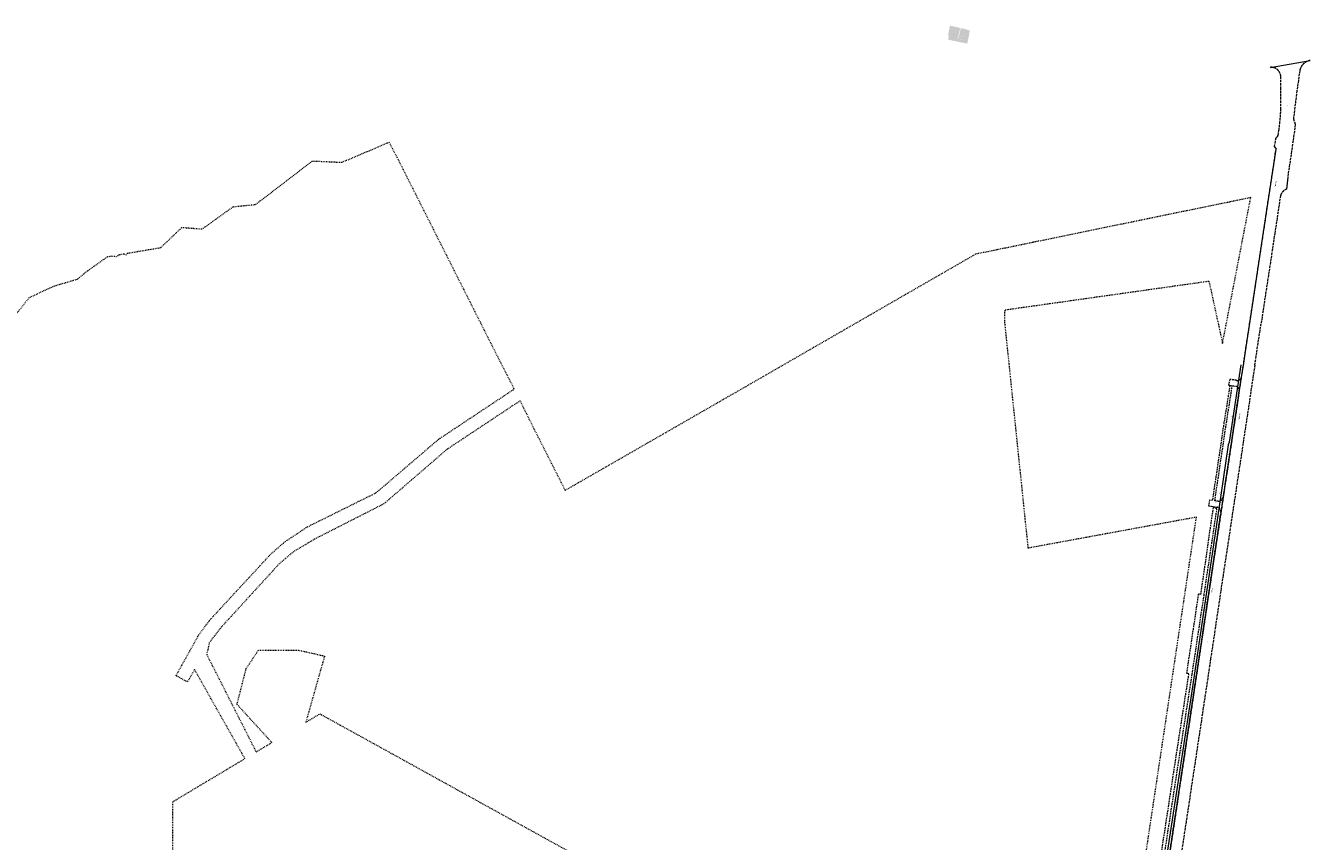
# Model space of a CAD drawing. Header units: millimetres. Extents: x -2869190 to 831897, y -1534405 to -3798.
# Tile 49 of 49: x -490345 to 293249, y -501244 to -3798. Entities that reach past the tile are written whole.
import ezdxf
from ezdxf.xclip import XClip

# ---------------------------------------------------------------- set-up
doc = ezdxf.new("R2010")
doc.units = ezdxf.units.MM
doc.header["$MEASUREMENT"] = 0
doc.header["$XCLIPFRAME"] = 0
for name, pattern in [('1_OTKC', [1500, 1000, -500]), ('1_OTKJ', [2000, 1500, -500]), ('GUZ', [1000, 500, -500])]:
    doc.linetypes.add(name, pattern=pattern)
for name, color, linetype, lineweight in [('0_Nr_pióra__101', 7, 'Continuous', 5), ('Mapa robocza Poniatowa_1_OTK_E_T_0_Nr_pióra__7', 7, 'Continuous', 18), ('Mapa robocza Poniatowa_1_OTK_E_T_1_Nr_pióra__7', 7, 'Continuous', 18), ('Mapa robocza Poniatowa_1_OTK_E_T_8_Nr_pióra__7', 7, 'Continuous', 18), ('Mapa robocza Poniatowa_1_OTK_L_0_Nr_pióra__7', 7, 'Continuous', 18), ('Mapa robocza Poniatowa_1_OTK_L_1_Nr_pióra__7', 7, 'Continuous', 18), ('Mapa robocza Poniatowa_1_OTK_L_2_Nr_pióra__7', 7, 'Continuous', 18), ('Mapa robocza Poniatowa_1_SUWP_E_T_0_Nr_pióra__5', 5, 'Continuous', 18), ('Mapa robocza Poniatowa_1_SUWP_L_0_Nr_pióra__5', 5, 'Continuous', 18), ('Mapa robocza Poniatowa_1_Uzytki_Nr_pióra__90', 3, 'Continuous', 18)]:
    doc.layers.add(name, color=color, linetype=linetype, lineweight=lineweight)
doc.layers.add('0_Nr_pióra__241', color=7, linetype='Continuous', lineweight=13, true_color=0x567b24)
doc.layers.add('PZT', color=7, linetype='Continuous')
doc.styles.add('GENERATED_STYLE_1', font='txt')
doc.styles.add('GENERATED_STYLE_3', font='txt')

# ---------------------------------------------------------------- blocks, each defined once
blk = doc.blocks.new('Rysunek_1_1', base_point=(-1018646, -779702))
at = {"layer": 'Mapa robocza Poniatowa_1_OTK_L_0_Nr_pióra__7', "linetype": 'Continuous'}
for p, q in [((268697, -29195), (293249, -25000)), ((279467, -96105), (278827, -103505))]:
    blk.add_line(p, q, dxfattribs=at)
at = {"layer": 'Mapa robocza Poniatowa_1_OTK_L_0_Nr_pióra__7', "linetype": '1_OTKJ'}
for p, q in [((286796, -31173), (285047, -43546)), ((275287, -42285), (275277, -34885)), ((275257, -54895), (275287, -42285)), ((285047, -43546), (282957, -60515)), ((282957, -60515), (284087, -64125)), ((273607, -70855), (274117, -67645)), ((284087, -64125), (281797, -80395)), ((272157, -72295), (271277, -77485)), ((271277, -77485), (272087, -78515)), ((273177, -71395), (272157, -72295)), ((273177, -71395), (273607, -70855)), ((264717, -129695), (272377, -79035)), ((272087, -78515), (272377, -79035)), ((281797, -80395), (279467, -96105)), ((275057, -107395), (271597, -130245)), ((255937, -187845), (264717, -129695)), ((271597, -130245), (263147, -186055)), ((253687, -202545), (255937, -187845)), ((259417, -210805), (263147, -186055)), ((252407, -211005), (253687, -202545)), ((251277, -218325), (252407, -211005)), ((259417, -210805), (258467, -217035)), ((250107, -226015), (251277, -218325)), ((258467, -217035), (255777, -234895)), ((248817, -234915), (250107, -226015)), ((241377, -284165), (248817, -234915)), ((255777, -234895), (248277, -284725)), ((248277, -284725), (240057, -338985)), ((240297, -291355), (241377, -284165)), ((238897, -300745), (240297, -291355)), ((233177, -338515), (238897, -300745)), ((225657, -388675), (233177, -338515)), ((240057, -338985), (232457, -389865)), ((218217, -438315), (225657, -388675)), ((232457, -389865), (225037, -439175)), ((210647, -488495), (218217, -438315)), ((225037, -439175), (217497, -489315)), ((205737, -521175), (210647, -488495)), ((217497, -489315), (214317, -510375))]:
    blk.add_line(p, q, dxfattribs=at)
for centre, radius, start, end in [((269354, -35085), 5927, 1.937132, 96.360194), ((294496, -32762), 7862, 99.124171, 168.33501), ((157026, -50749), 118304, 351.789352, 357.991988), ((280867, -109254), 6100, 109.536706, 162.258315)]:
    blk.add_arc(centre, radius, start, end, dxfattribs=at)
at = {"layer": 'Mapa robocza Poniatowa_1_OTK_L_1_Nr_pióra__7', "linetype": 'Continuous'}
for p, q in [((264717, -129695), (272377, -79035)), ((255937, -187845), (264717, -129695)), ((253687, -202545), (255937, -187845)), ((252407, -211005), (253687, -202545)), ((251277, -218325), (252407, -211005)), ((250107, -226015), (251277, -218325)), ((248817, -234915), (250107, -226015)), ((241377, -284165), (248817, -234915)), ((240297, -291355), (241377, -284165)), ((238897, -300745), (240297, -291355)), ((233177, -338515), (238897, -300745)), ((225657, -388675), (233177, -338515)), ((218217, -438315), (225657, -388675)), ((210647, -488495), (218217, -438315)), ((205737, -521175), (210647, -488495))]:
    blk.add_line(p, q, dxfattribs=at)
at = {"layer": 'Mapa robocza Poniatowa_1_OTK_L_2_Nr_pióra__7', "linetype": '1_OTKC'}
for p, q in [((250107, -226015), (251277, -218325)), ((244097, -223165), (243227, -229395)), ((244077, -219485), (243327, -223025)), ((243327, -223025), (244097, -223165)), ((244627, -219565), (244077, -219485)), ((244097, -223165), (245591, -223388)), ((248037, -220055), (244627, -219565)), ((244687, -229815), (245591, -223388)), ((245591, -223388), (247647, -223695)), ((249867, -225425), (248447, -234895)), ((248817, -234915), (250107, -226015)), ((243227, -229395), (240577, -245895)), ((248447, -234895), (241057, -284075)), ((241377, -284165), (248817, -234915)), ((242077, -246035), (244687, -229815)), ((240577, -245895), (233514, -293347)), ((235018, -293572), (242077, -246035)), ((241057, -284075), (239957, -291305)), ((240297, -291355), (241377, -284165)), ((226517, -350695), (234167, -297415)), ((231757, -293095), (231167, -296645)), ((231167, -296645), (232937, -296935)), ((233514, -293347), (231757, -293095)), ((232937, -296935), (236487, -297505)), ((236287, -298655), (234167, -297415)), ((237047, -293875), (235018, -293572)), ((238897, -300745), (240297, -291355)), ((228457, -351035), (236287, -298655)), ((238607, -300005), (232827, -338495)), ((233177, -338515), (238897, -300745)), ((232827, -338495), (225307, -388655)), ((225657, -388675), (233177, -338515)), ((224947, -350435), (217707, -398895)), ((221187, -399295), (228457, -351035)), ((226517, -350695), (224947, -350435)), ((225307, -388655), (217837, -438245)), ((218217, -438315), (225657, -388675)), ((212417, -442975), (219217, -399095)), ((214377, -443325), (221187, -399295)), ((219217, -399095), (217707, -398895)), ((217837, -438245), (210307, -488415)), ((210647, -488495), (218217, -438315)), ((205167, -490625), (212417, -442975)), ((207117, -490875), (214377, -443325)), ((197847, -538015), (205167, -490625)), ((202557, -520655), (207117, -490875)), ((210307, -488415), (205377, -521055)), ((205737, -521175), (210647, -488495))]:
    blk.add_line(p, q, dxfattribs=at)
for centre, radius, start, end in [((248622, -217251), 2864, 258.221898, 337.978132), ((247195, -226565), 2905, 23.102408, 81.040496), ((236079, -300000), 2529, 359.894709, 80.70118), ((237107, -291010), 2865, 268.803543, 354.095863)]:
    blk.add_arc(centre, radius, start, end, dxfattribs=at)
at = {"layer": 'Mapa robocza Poniatowa_1_SUWP_L_0_Nr_pióra__5', "linetype": 'Continuous'}
for p, q in [((250887, -210645), (243657, -257825)), ((243657, -257825), (243147, -259525)), ((243147, -259525), (238707, -290115)), ((238707, -290115), (220737, -411185)), ((220737, -411185), (192637, -594835))]:
    blk.add_line(p, q, dxfattribs=at)
at = {"layer": 'Mapa robocza Poniatowa_1_Uzytki_Nr_pióra__90', "linetype": 'GUZ'}
for p, q in [((-268623, -74955), (-297653, -87305)), ((-263673, -84285), (-268623, -74955)), ((-201303, -207885), (-263673, -84285)), ((-315693, -86485), (-350383, -113075)), ((-297653, -87305), (-315693, -86485)), ((239717, -197585), (256907, -108665)), ((256907, -108665), (248677, -110365)), ((-364083, -114405), (-382893, -127965)), ((-350383, -113075), (-364083, -114405)), ((215877, -117095), (124117, -135955)), ((218027, -116655), (215877, -117095)), ((244087, -111335), (218027, -116655)), ((248677, -110365), (244087, -111335)), ((-395203, -126995), (-408183, -139335)), ((-382893, -127965), (-395203, -126995)), ((-408183, -139335), (-428393, -142775)), ((101927, -140525), (89107, -143145)), ((124117, -135955), (101927, -140525)), ((-440683, -144875), (-452653, -153355)), ((-438033, -144415), (-440683, -144875)), ((-437983, -144495), (-438033, -144415)), ((-434943, -144725), (-437983, -144495)), ((-433213, -143605), (-434943, -144725)), ((-430453, -143125), (-433213, -143605)), ((-428843, -143755), (-430453, -143125)), ((-428393, -142775), (-428843, -143755)), ((89107, -143145), (23457, -180975)), ((-452653, -153355), (-458993, -158585)), ((-472873, -162645), (-488363, -169755)), ((-458993, -158585), (-472873, -162645)), ((107047, -177095), (231407, -159535)), ((231407, -159535), (239717, -197585)), ((-488363, -169755), (-496203, -179755)), ((106857, -183855), (107047, -177095)), ((23457, -180975), (-48103, -222215)), ((121217, -322415), (106857, -183855)), ((-195353, -219395), (-201303, -207885)), ((-192323, -225405), (-195353, -219395)), ((-238293, -255915), (-192323, -225405)), ((-48103, -222215), (-161203, -287185)), ((-188733, -232555), (-233343, -262165)), ((-186393, -237205), (-188733, -232555)), ((-180303, -249495), (-186393, -237205)), ((-161203, -287185), (-180303, -249495)), ((-276663, -288725), (-238293, -255915)), ((-233343, -262165), (-271903, -295455)), ((-318403, -309405), (-276663, -288725)), ((-271903, -295455), (-283353, -301285)), ((-283353, -301285), (-312993, -316355)), ((223787, -303575), (121217, -322415)), ((193157, -507605), (223787, -303575)), ((-332103, -318485), (-318403, -309405)), ((-341093, -326295), (-332103, -318485)), ((-312993, -316355), (-326853, -324475)), ((-378403, -366745), (-341093, -326295)), ((-326853, -324475), (-335643, -331945)), ((-335643, -331945), (-371603, -371235)), ((-384743, -375355), (-378403, -366745)), ((-398623, -400235), (-384743, -375355)), ((-371603, -371235), (-378343, -380195)), ((-378343, -380195), (-379933, -387255)), ((-379933, -387255), (-349763, -446735)), ((-355833, -395855), (-348363, -384705)), ((-348363, -384705), (-324293, -384575)), ((-324293, -384575), (-308033, -388235)), ((-308033, -388235), (-319503, -428665)), ((-387323, -396475), (-391673, -404025)), ((-356633, -450835), (-387323, -396475)), ((-361433, -417735), (-355833, -395855)), ((-391673, -404025), (-398623, -400235)), ((-340183, -441015), (-361433, -417735)), ((-319503, -428665), (-310893, -423515)), ((-310893, -423515), (-140443, -517635)), ((-349763, -446735), (-340183, -441015)), ((-400593, -477085), (-356633, -450835)), ((-400423, -579045), (-400593, -477085))]:
    blk.add_line(p, q, dxfattribs=at)
at = {"layer": 'Mapa robocza Poniatowa_1_OTK_E_T_0_Nr_pióra__7', "linetype": 'Continuous', "char_height": 375, "attachment_point": 4, "style": 'GENERATED_STYLE_1'}
for insert, rotation in [((279374, -52759), 82.660005), ((230515, -379835), 81.469995)]:
    blk.add_mtext('\\A1;{\\W0.700000x;\\fArial|b0|i0|c238|p38;j.mb.}', dxfattribs=dict(at, insert=insert, rotation=rotation))
at = {"layer": 'Mapa robocza Poniatowa_1_OTK_E_T_1_Nr_pióra__7', "linetype": 'Continuous', "char_height": 375, "attachment_point": 4, "style": 'GENERATED_STYLE_1'}
for insert, rotation in [((246901, -221532), 3.98699), ((238286, -261989), 84.289415), ((234652, -294742), 3.98699)]:
    blk.add_mtext('\\A1;{\\W0.700000x;\\fArial|b0|i0|c238|p38;ch.kb.}', dxfattribs=dict(at, insert=insert, rotation=rotation))
at = {"layer": 'Mapa robocza Poniatowa_1_OTK_E_T_8_Nr_pióra__7', "linetype": 'Continuous', "char_height": 625, "attachment_point": 4, "style": 'GENERATED_STYLE_1'}
for insert, rotation in [((271908, -102027), 83.099678), ((249795, -243976), 81.918), ((233081, -349714), 78.69008)]:
    blk.add_mtext('\\A1;{\\W0.700000x;\\fArial|b0|i0|c238|p38;Fabryczna}', dxfattribs=dict(at, insert=insert, rotation=rotation))
at = {"layer": 'Mapa robocza Poniatowa_1_SUWP_E_T_0_Nr_pióra__5', "linetype": 'Continuous', "char_height": 375, "attachment_point": 4, "style": 'GENERATED_STYLE_1'}
for insert, rotation in [((245259, -243539), 81.449996), ((238046, -290091), 81.559989), ((233726, -319121), 81.559989), ((227649, -360719), 81.449996), ((214620, -446676), 81.299978), ((207200, -495156), 81.299978)]:
    blk.add_mtext('\\A1;{\\W0.700000x;\\fArial|b0|i0|c238|p38;woA150}', dxfattribs=dict(at, insert=insert, rotation=rotation))

msp = doc.modelspace()

# ---------------------------------------------------------------- hatches: boundary and pattern name
at = {"layer": '0_Nr_pióra__241', "linetype": 'Continuous', "lineweight": 0, "true_color": 0x2b3d12}
h = msp.add_hatch(color=78, dxfattribs=at)
h.paths.add_polyline_path([(73424.3, -3797.8), (72184.8, -9831.4), (74225.7, -10250.7), (74205.4, -10349.6), (72755.3, -10053.8), (72457.5, -11503.5), (72555.4, -11523.6), (72384.4, -12356.2), (73736.2, -12633.9), (75646.3, -13026.3), (78310.2, -13573.6), (79760, -13871.4), (82130.5, -14358.3), (83996.3, -14742.6), (84324.4, -13145.3), (84686.6, -11382.1), (84689.8, -11366.9), (85068.9, -9521), (85189.7, -8933.3), (85370.8, -8051.7), (85272.8, -8031.6), (85545.2, -6705.7), (84462.8, -6483.4), (84482.9, -6385.4), (83258.5, -6133.9), (83285, -6004.8), (83297.7, -5942.6), (80016.3, -5268.6), (79463.2, -7960.8), (78722.9, -11564.5), (77909.9, -11397.5), (77779.1, -12034.2), (77734, -12024.9), (77671.8, -12012.1), (77823, -11275.8), (78397.5, -11393.9), (78409.8, -11396.4), (79659.2, -5252.1), (78807, -5077), (78841.2, -4910.5)])
h.paths.add_polyline_path([(80087.9, -12275), (80009.5, -12258.9), (80110.2, -11768.8), (80208.1, -11789), (80127.7, -12180.8), (81743.9, -12512.8), (81723.7, -12611.1)], flags=0)
h.paths.add_polyline_path([(80391.9, -10397.5), (80412, -10299.5), (82126.2, -10651.6), (82106.1, -10749.6)], flags=0)
h.paths.add_polyline_path([(82468.3, -8986.8), (82548.8, -8594.6), (82744.7, -8634.8), (82664.1, -9027)], flags=0)

# ---------------------------------------------------------------- block references
at = {"layer": 'PZT', "linetype": 'Continuous'}
ref = msp.add_blockref('Rysunek_1_1', (-1018646.4, -779702.2), dxfattribs=at)
XClip(ref).set_block_clipping_path([(-2869189.9993924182, -1534404.713409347), (831897.1808271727, -24999.7134100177)])

# ---------------------------------------------------------------- texts
at = {"layer": '0_Nr_pióra__101', "insert": (73729.1, -9697.2), "char_height": 400, "attachment_point": 7, "style": 'GENERATED_STYLE_3'}
msp.add_mtext('{\\fArial Narrow|b0|i0|c238|p34;101,8 m{\\H0.66x;\\S2^  ;}}', dxfattribs=at)

doc.saveas('drawing.dxf')
